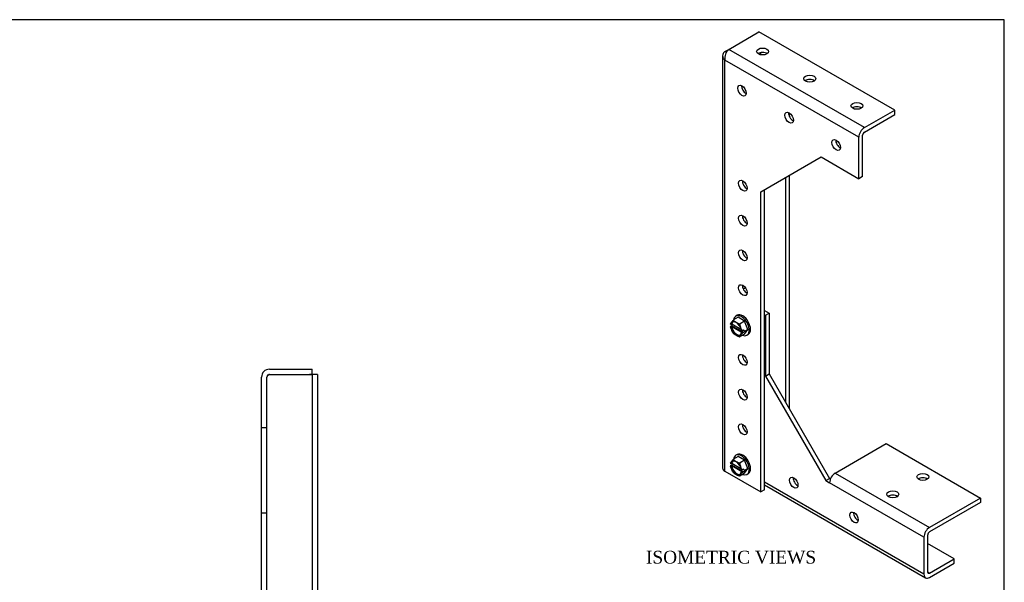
# Model space of a CAD drawing. Header units: inches. Extents: x 0.1 to 47.9, y -0.3 to 31.9.
# Tile 5 of 5: x 24.8 to 47.9, y 18.7 to 31.9. Entities that reach past the tile are written whole.
import ezdxf
from ezdxf.enums import TextEntityAlignment as Align

# ---------------------------------------------------------------- set-up
doc = ezdxf.new("R2010")
doc.units = ezdxf.units.IN
doc.header["$MEASUREMENT"] = 0
for name, color, linetype in [('COM55554-1', 7, 'Continuous'), ('COM55555-1', 7, 'Continuous'), ('Default', 7, 'Continuous'), ('NTS16535', 7, 'Continuous'), ('SCC17994', 7, 'Continuous')]:
    doc.layers.add(name, color=color, linetype=linetype)
doc.styles.add('SEACAD_Times_New_Roman', font='times.ttf')

# ---------------------------------------------------------------- blocks, each defined once
blk = doc.blocks.new('SE4')
at = {"layer": 'COM55554-1', "color": 7, "linetype": 'Continuous'}
for p, q in [((30.646, 16.705), (30.646, 14.955)), ((30.646, 16.705), (30.771, 16.705)), ((30.771, 16.705), (30.771, 14.955)), ((30.771, 16.705), (30.831, 16.705)), ((30.831, 16.705), (31.646, 16.705)), ((31.646, 13.14), (31.646, 16.705)), ((30.646, 14.955), (30.646, 12.955)), ((30.646, 14.955), (30.771, 14.955)), ((30.771, 14.955), (30.771, 13.13)), ((30.646, 12.955), (30.646, 11.89)), ((30.771, 12.955), (30.771, 11.89)), ((32.521, 13.14), (30.831, 13.14)), ((32.521, 13.015), (30.831, 13.015)), ((31.646, 11.83), (31.646, 13.015)), ((32.521, 13.14), (32.521, 13.015)), ((30.831, 11.83), (31.646, 11.83)), ((30.831, 11.83), (31.646, 11.83)), ((31.646, 11.705), (31.646, 11.83)), ((30.831, 11.705), (31.646, 11.705))]:
    blk.add_line(p, q, dxfattribs=at)
for centre, radius, start, end in [((30.831, 12.955), 0.185, 90, 180), ((30.831, 12.955), 0.06, 90, 180), ((30.831, 11.89), 0.185, 180, 270), ((30.831, 11.89), 0.06, 180, 270)]:
    blk.add_arc(centre, radius, start, end, dxfattribs=at)
blk.add_open_spline([(30.831, 11.83), (30.823, 11.835), (30.816, 11.84), (30.801, 11.85), (30.794, 11.855), (30.783, 11.865), (30.779, 11.87), (30.773, 11.88), (30.771, 11.885), (30.771, 11.89)], degree=3, knots=[0, 0, 0, 0, 0.25, 0.25, 0.5, 0.5, 0.75, 0.75, 1, 1, 1, 1], dxfattribs=at)
blk.add_open_spline([(30.831, 11.83), (30.824, 11.832), (30.816, 11.833), (30.809, 11.835)], degree=3, dxfattribs=at)
at = {"layer": 'COM55555-1', "color": 7, "linetype": 'Continuous'}
for p, q in [((30.675, 23.705), (31.678, 23.705)), ((30.675, 23.58), (31.678, 23.58)), ((30.675, 23.58), (31.618, 23.58)), ((31.678, 23.58), (31.618, 23.58)), ((31.678, 23.58), (31.678, 23.705)), ((31.678, 23.58), (31.678, 13.14)), ((31.803, 23.58), (31.678, 23.58)), ((31.803, 23.58), (31.803, 13.14)), ((30.49, 22.33), (30.49, 23.52)), ((30.615, 22.33), (30.615, 23.52)), ((30.49, 20.33), (30.49, 22.33)), ((30.615, 22.33), (30.49, 22.33)), ((30.615, 20.33), (30.615, 22.33)), ((30.49, 11.705), (30.49, 20.33)), ((30.615, 20.33), (30.49, 20.33)), ((30.615, 11.705), (30.615, 20.33)), ((31.678, 13.015), (31.678, 11.705)), ((31.803, 13.015), (31.803, 11.705)), ((30.615, 11.705), (30.49, 11.705)), ((30.615, 11.705), (30.675, 11.705)), ((30.675, 11.705), (30.831, 11.705)), ((31.646, 11.705), (31.678, 11.705)), ((31.803, 11.705), (31.678, 11.705))]:
    blk.add_line(p, q, dxfattribs=at)
for radius in [0.185, 0.06]:
    blk.add_arc((30.675, 23.52), radius, 90, 180, dxfattribs=at)
blk.add_open_spline([(30.675, 23.58), (30.667, 23.575), (30.66, 23.57), (30.645, 23.56), (30.638, 23.555), (30.627, 23.545), (30.623, 23.54), (30.617, 23.53), (30.615, 23.525), (30.615, 23.52)], degree=3, knots=[0, 0, 0, 0, 0.25, 0.25, 0.5, 0.5, 0.75, 0.75, 1, 1, 1, 1], dxfattribs=at)
blk.add_open_spline([(30.675, 23.58), (30.668, 23.578), (30.66, 23.577), (30.653, 23.575)], degree=3, dxfattribs=at)
at = {"layer": 'NTS16535', "color": 7, "linetype": 'Continuous'}
for p, q in [((30.771, 16.486), (30.801, 16.486)), ((30.801, 16.486), (30.801, 16.345)), ((30.801, 16.451), (30.956, 16.451)), ((30.956, 16.328), (30.956, 16.451)), ((30.771, 16.345), (30.801, 16.345)), ((30.801, 16.345), (30.801, 16.065)), ((30.801, 16.328), (30.956, 16.328)), ((30.956, 16.082), (30.956, 16.328)), ((30.771, 16.065), (30.801, 16.065)), ((30.801, 16.082), (30.956, 16.082)), ((30.801, 16.065), (30.801, 15.924)), ((30.801, 15.959), (30.956, 15.959)), ((30.956, 15.959), (30.956, 16.082)), ((30.771, 15.924), (30.801, 15.924)), ((30.771, 12.486), (30.801, 12.486)), ((30.801, 12.486), (30.801, 12.345)), ((30.771, 12.345), (30.801, 12.345)), ((30.801, 12.451), (30.956, 12.451)), ((30.801, 12.345), (30.801, 12.065)), ((30.801, 12.328), (30.956, 12.328)), ((30.956, 12.328), (30.956, 12.451)), ((30.956, 12.082), (30.956, 12.328)), ((30.771, 12.065), (30.801, 12.065)), ((30.801, 12.082), (30.956, 12.082)), ((30.801, 12.065), (30.801, 11.924)), ((30.956, 11.959), (30.956, 12.082)), ((30.771, 11.924), (30.801, 11.924)), ((30.801, 11.959), (30.956, 11.959))]:
    blk.add_line(p, q, dxfattribs=at)
at = {"layer": 'SCC17994', "color": 7, "linetype": 'Continuous'}
for p, q in [((30.27, 16.331), (30.27, 16.391)), ((30.27, 16.391), (30.295, 16.391)), ((30.447, 16.391), (30.295, 16.391)), ((30.447, 15.945), (30.447, 16.465)), ((30.49, 16.465), (30.447, 16.465)), ((30.27, 16.265), (30.27, 16.331)), ((30.27, 16.245), (30.27, 16.265)), ((30.27, 16.145), (30.27, 16.165)), ((30.271, 16.165), (30.27, 16.165)), ((30.271, 16.245), (30.32, 16.245)), ((30.32, 16.165), (30.271, 16.165)), ((30.32, 16.245), (30.345, 16.205)), ((30.345, 16.205), (30.32, 16.165)), ((30.447, 16.205), (30.345, 16.205)), ((30.646, 16.328), (30.615, 16.328)), ((30.99, 16.328), (30.956, 16.328)), ((30.99, 16.082), (30.99, 16.328)), ((30.27, 16.079), (30.27, 16.145)), ((30.27, 16.019), (30.27, 16.079)), ((30.295, 16.019), (30.27, 16.019)), ((30.447, 16.019), (30.295, 16.019)), ((30.447, 15.945), (30.49, 15.945)), ((30.615, 16.082), (30.646, 16.082)), ((30.956, 16.082), (30.99, 16.082)), ((30.447, 12.465), (30.447, 11.945)), ((30.49, 12.465), (30.447, 12.465)), ((30.27, 12.331), (30.27, 12.391)), ((30.27, 12.391), (30.295, 12.391)), ((30.27, 12.265), (30.27, 12.331)), ((30.27, 12.245), (30.27, 12.265)), ((30.271, 12.245), (30.32, 12.245)), ((30.447, 12.391), (30.295, 12.391)), ((30.32, 12.245), (30.345, 12.205)), ((30.646, 12.328), (30.615, 12.328)), ((30.99, 12.328), (30.956, 12.328)), ((30.99, 12.328), (30.99, 12.082)), ((30.27, 12.145), (30.27, 12.165)), ((30.271, 12.165), (30.27, 12.165)), ((30.27, 12.079), (30.27, 12.145)), ((30.27, 12.019), (30.27, 12.079)), ((30.295, 12.019), (30.27, 12.019)), ((30.32, 12.165), (30.271, 12.165)), ((30.447, 12.019), (30.295, 12.019)), ((30.345, 12.205), (30.32, 12.165)), ((30.447, 12.205), (30.345, 12.205)), ((30.615, 12.082), (30.646, 12.082)), ((30.956, 12.082), (30.99, 12.082)), ((30.447, 11.945), (30.49, 11.945))]:
    blk.add_line(p, q, dxfattribs=at)
for centre, start, end in [((30.495, 16.263), 179.4847, 184.6736), ((30.495, 16.147), 175.3299, 180.5119), ((30.495, 12.263), 179.4847, 184.6736), ((30.495, 12.147), 175.3299, 180.5119)]:
    blk.add_arc(centre, 0.225, start, end, dxfattribs=at)
for points, knots in [([(30.295, 16.391), (30.291, 16.391), (30.288, 16.39), (30.283, 16.386), (30.281, 16.384), (30.276, 16.376), (30.274, 16.371), (30.27, 16.354), (30.27, 16.342), (30.27, 16.331)], [0, 0, 0, 0, 0.125, 0.125, 0.25, 0.25, 0.5, 0.5, 1, 1, 1, 1]), ([(30.27, 16.079), (30.27, 16.073), (30.27, 16.068), (30.271, 16.056), (30.271, 16.05), (30.274, 16.039), (30.276, 16.033), (30.281, 16.026), (30.283, 16.024), (30.288, 16.02), (30.291, 16.019), (30.295, 16.019)], [0, 0, 0, 0, 0.25, 0.25, 0.5, 0.5, 0.75, 0.75, 0.875, 0.875, 1, 1, 1, 1]), ([(30.295, 12.391), (30.291, 12.391), (30.288, 12.39), (30.283, 12.386), (30.281, 12.384), (30.276, 12.376), (30.274, 12.371), (30.27, 12.354), (30.27, 12.342), (30.27, 12.331)], [0, 0, 0, 0, 0.125, 0.125, 0.25, 0.25, 0.5, 0.5, 1, 1, 1, 1]), ([(30.27, 12.079), (30.27, 12.073), (30.27, 12.068), (30.271, 12.056), (30.271, 12.05), (30.274, 12.039), (30.276, 12.033), (30.281, 12.026), (30.283, 12.024), (30.288, 12.02), (30.291, 12.019), (30.295, 12.019)], [0, 0, 0, 0, 0.25, 0.25, 0.5, 0.5, 0.75, 0.75, 0.875, 0.875, 1, 1, 1, 1])]:
    blk.add_open_spline(points, degree=3, knots=knots, dxfattribs=at)
blk = doc.blocks.new('SE5')
at = {"layer": 'COM55554-1', "color": 7, "linetype": 'Continuous'}
for p, q in [((41.783, 25.588), (41.833, 25.617)), ((42.283, 25.085), (42.394, 25.022)), ((42.283, 24.983), (42.305, 24.971)), ((42.305, 24.971), (42.394, 25.022)), ((42.305, 24.971), (42.305, 23.542)), ((42.394, 25.022), (42.394, 23.593)), ((42.305, 23.542), (42.394, 23.593)), ((42.394, 23.593), (43.808, 21.143)), ((42.305, 23.542), (43.72, 21.092)), ((43.939, 21.268), (45.134, 21.958)), ((45.134, 21.958), (47.344, 20.682)), ((43.939, 21.268), (46.149, 19.992)), ((46.018, 18.896), (42.283, 21.052)), ((43.72, 21.092), (43.808, 21.143)), ((43.72, 21.092), (43.808, 21.041)), ((43.808, 21.143), (43.828, 21.132)), ((46.018, 19.766), (43.808, 21.041)), ((42.283, 20.989), (46.056, 18.811)), ((47.344, 20.682), (46.149, 19.992)), ((47.344, 20.58), (46.149, 19.89)), ((47.344, 20.682), (47.344, 20.58)), ((46.018, 19.766), (46.018, 18.896)), ((46.106, 19.817), (46.106, 18.947)), ((46.725, 19.255), (46.106, 19.612)), ((46.149, 18.923), (46.725, 19.255)), ((46.725, 19.153), (46.725, 19.255)), ((46.149, 18.923), (46.106, 18.947)), ((46.149, 18.82), (46.725, 19.153))]:
    blk.add_line(p, q, dxfattribs=at)
for centre, major_axis, start_param, end_param in [((43.939, 21.117), (-0.093, -0.16), 3.926991, 5.497787), ((43.055, 21.092), (0.07, -0.122), 3.821986, 5.602792), ((45.995, 21.077), (-0.141, 0), 3.821986, 5.602792), ((45.288, 20.669), (-0.141, 0), 3.821986, 5.602792), ((44.469, 20.276), (0.07, -0.122), 3.821986, 5.602792), ((46.149, 19.841), (0.092, 0.16), 0.785398, 2.356194), ((46.149, 19.841), (0.03, 0.052), 0.785398, 2.356194), ((46.149, 18.972), (0.03, 0.052), 2.356194, 3.926991), ((46.149, 18.972), (0.092, 0.16), 2.356194, 3.926991)]:
    blk.add_ellipse(centre, major_axis=major_axis, ratio=0.57735, start_param=start_param, end_param=end_param, dxfattribs=at)
for centre, major_axis in [((45.995, 21.179), (-0.141, 0)), ((42.967, 21.041), (-0.07, 0.122)), ((45.288, 20.771), (-0.141, 0)), ((44.381, 20.225), (-0.07, 0.122))]:
    blk.add_ellipse(centre, major_axis=major_axis, ratio=0.57735, dxfattribs=at)
at = {"layer": 'COM55555-1', "color": 7, "linetype": 'Continuous'}
for p, q in [((41.442, 31.208), (42.151, 31.618)), ((45.333, 29.781), (42.151, 31.618)), ((41.354, 31.157), (41.442, 31.208)), ((44.624, 29.371), (41.442, 31.208)), ((41.299, 31.057), (41.299, 21.386)), ((41.39, 31.136), (41.354, 31.157)), ((44.493, 29.145), (41.354, 30.957)), ((41.354, 21.31), (41.354, 30.957)), ((42.193, 31.081), (42.193, 31.133)), ((44.624, 29.371), (45.333, 29.781)), ((45.333, 29.678), (45.333, 29.781)), ((42.858, 29.718), (42.858, 29.653)), ((44.624, 29.269), (45.333, 29.678)), ((44.493, 28.173), (44.493, 29.145)), ((44.582, 28.224), (44.582, 29.196)), ((42.195, 27.867), (43.609, 28.683)), ((43.609, 28.683), (44.493, 28.173)), ((42.77, 28.199), (42.77, 22.942)), ((42.858, 28.25), (42.858, 22.789)), ((44.582, 28.224), (44.493, 28.173)), ((42.195, 20.825), (42.195, 27.867)), ((42.283, 20.876), (42.283, 27.918)), ((41.354, 21.31), (42.195, 20.825)), ((42.283, 20.876), (42.195, 20.825))]:
    blk.add_line(p, q, dxfattribs=at)
blk.add_arc((41.651, 30.993), 0.3, 134.2375, 186.9355, dxfattribs=at)
for centre, major_axis in [((42.238, 31.158), (-0.141, 0)), ((43.343, 30.52), (-0.141, 0)), ((41.753, 30.241), (-0.07, 0.122)), ((44.448, 29.882), (-0.14, 0)), ((42.858, 29.603), (-0.07, 0.122)), ((43.963, 28.965), (-0.07, 0.122)), ((41.774, 28.008), (-0.07, 0.122)), ((41.774, 27.191), (-0.07, 0.122)), ((41.774, 26.375), (-0.07, 0.122)), ((41.774, 25.558), (-0.07, 0.122)), ((41.774, 23.925), (-0.07, 0.122)), ((41.774, 23.109), (-0.07, 0.122)), ((41.774, 22.292), (-0.07, 0.122))]:
    blk.add_ellipse(centre, major_axis=major_axis, ratio=0.57735, dxfattribs=at)
for centre, major_axis, start_param, end_param in [((42.238, 31.056), (-0.141, 0), 3.821986, 5.602792), ((43.343, 30.418), (-0.141, 0), 3.821986, 5.602792), ((41.842, 30.292), (-0.07, 0.122), 0.680393, 2.4612), ((44.448, 29.78), (-0.141, 0), 3.821986, 5.602792), ((42.946, 29.654), (-0.07, 0.122), 0.680393, 2.4612), ((44.624, 29.22), (0.092, 0.16), 0.785398, 2.356194), ((44.051, 29.016), (-0.07, 0.122), 0.680393, 2.4612), ((44.624, 29.22), (0.03, 0.052), 0.785398, 2.356194), ((41.863, 28.059), (-0.07, 0.122), 0.680393, 2.4612), ((41.863, 27.242), (-0.07, 0.122), 0.680393, 2.4612), ((41.863, 26.426), (-0.07, 0.122), 0.680393, 2.4612), ((41.863, 25.609), (-0.07, 0.122), 0.680393, 2.4612), ((41.863, 23.976), (-0.07, 0.122), 0.680393, 2.4612), ((41.863, 23.16), (-0.07, 0.122), 0.680393, 2.4612), ((41.863, 22.343), (-0.07, 0.122), 0.680393, 2.4612), ((41.484, 21.386), (0.185, 0), 3.141593, 3.926991)]:
    blk.add_ellipse(centre, major_axis=major_axis, ratio=0.57735, start_param=start_param, end_param=end_param, dxfattribs=at)
blk.add_open_spline([(41.354, 31.157), (41.336, 31.143), (41.323, 31.127), (41.304, 31.093), (41.299, 31.075), (41.299, 31.039), (41.304, 31.021), (41.323, 30.987), (41.336, 30.971), (41.354, 30.957)], degree=3, knots=[0, 0, 0, 0, 0.25, 0.25, 0.5, 0.5, 0.75, 0.75, 1, 1, 1, 1], dxfattribs=at)
at = {"layer": 'SCC17994', "color": 7, "linetype": 'Continuous'}
for p, q in [((41.641, 24.969), (41.61, 24.951)), ((41.515, 24.72), (41.48, 24.7)), ((41.48, 24.7), (41.484, 24.697)), ((41.484, 24.762), (41.494, 24.756)), ((41.514, 24.815), (41.487, 24.777)), ((41.512, 24.766), (41.494, 24.756)), ((41.494, 24.691), (41.512, 24.701)), ((41.512, 24.766), (41.73, 24.64)), ((41.753, 24.562), (41.512, 24.701)), ((41.516, 24.764), (41.515, 24.72)), ((41.786, 24.563), (41.515, 24.72)), ((41.664, 24.922), (41.557, 24.86)), ((41.642, 24.79), (41.588, 24.821)), ((41.816, 24.834), (41.664, 24.922)), ((41.816, 24.834), (41.709, 24.772)), ((41.742, 24.629), (41.716, 24.698)), ((41.892, 24.638), (41.816, 24.834)), ((41.484, 24.697), (41.494, 24.691)), ((41.487, 24.678), (41.514, 24.609)), ((41.588, 24.517), (41.642, 24.486)), ((41.816, 24.53), (41.709, 24.468)), ((41.716, 24.493), (41.742, 24.531)), ((41.746, 24.611), (41.735, 24.617)), ((41.735, 24.552), (41.753, 24.562)), ((41.746, 24.545), (41.735, 24.552)), ((41.751, 24.608), (41.786, 24.628)), ((41.786, 24.563), (41.751, 24.543)), ((41.82, 24.597), (41.775, 24.622)), ((41.786, 24.628), (41.82, 24.597)), ((41.82, 24.597), (41.786, 24.563)), ((41.816, 24.53), (41.892, 24.638)), ((41.892, 24.638), (41.82, 24.597)), ((41.87, 24.501), (41.901, 24.519)), ((41.699, 24.466), (41.704, 24.467)), ((41.641, 21.703), (41.61, 21.685)), ((41.484, 21.496), (41.494, 21.49)), ((41.514, 21.549), (41.487, 21.511)), ((41.512, 21.5), (41.494, 21.49)), ((41.512, 21.5), (41.73, 21.374)), ((41.516, 21.498), (41.515, 21.454)), ((41.664, 21.656), (41.557, 21.594)), ((41.642, 21.524), (41.588, 21.555)), ((41.816, 21.568), (41.664, 21.656)), ((41.816, 21.568), (41.709, 21.506)), ((41.892, 21.372), (41.816, 21.568)), ((41.515, 21.454), (41.48, 21.434)), ((41.48, 21.434), (41.484, 21.431)), ((41.484, 21.431), (41.494, 21.425)), ((41.487, 21.412), (41.514, 21.343)), ((41.494, 21.425), (41.512, 21.435)), ((41.753, 21.296), (41.512, 21.435)), ((41.786, 21.297), (41.515, 21.454)), ((41.588, 21.251), (41.642, 21.22)), ((41.816, 21.264), (41.709, 21.202)), ((41.742, 21.363), (41.716, 21.432)), ((41.716, 21.227), (41.742, 21.265)), ((41.746, 21.345), (41.735, 21.351)), ((41.735, 21.286), (41.753, 21.296)), ((41.746, 21.279), (41.735, 21.286)), ((41.751, 21.342), (41.786, 21.362)), ((41.786, 21.297), (41.751, 21.277)), ((41.82, 21.331), (41.775, 21.356)), ((41.786, 21.362), (41.82, 21.331)), ((41.82, 21.331), (41.786, 21.297)), ((41.816, 21.264), (41.892, 21.372)), ((41.892, 21.372), (41.82, 21.331)), ((41.87, 21.235), (41.901, 21.253)), ((41.699, 21.2), (41.704, 21.201))]:
    blk.add_line(p, q, dxfattribs=at)
for centre, radius, start, end in [((41.725, 24.607), 0.292, 144.579, 147.3064), ((41.494, 24.78), 0.0203, 226.9818, 240.4276), ((41.821, 24.81), 0.359, 197.8844, 201.566), ((41.651, 24.729), 0.161, 125.8219, 148.0231), ((41.698, 24.675), 0.195, 212.5795, 224.5395), ((42.069, 24.754), 0.35, 200.8265, 204.5711), ((42.045, 24.319), 0.369, 142.7639, 145.0877), ((41.761, 24.636), 0.029, 240.2879, 250.8896), ((41.761, 24.57), 0.029, 240.286, 250.8916), ((41.725, 21.341), 0.292, 144.579, 147.3064), ((41.494, 21.514), 0.0203, 226.9818, 240.4276), ((41.651, 21.463), 0.161, 125.8219, 148.0231), ((41.821, 21.544), 0.359, 197.8844, 201.566), ((41.698, 21.409), 0.195, 212.5795, 224.5395), ((42.069, 21.488), 0.35, 200.8265, 204.5711), ((42.045, 21.053), 0.369, 142.7639, 145.0877), ((41.761, 21.37), 0.029, 240.2879, 250.8896), ((41.761, 21.304), 0.029, 240.286, 250.8916)]:
    blk.add_arc(centre, radius, start, end, dxfattribs=at)
for centre, major_axis, start_param, end_param in [((41.74, 24.726), (-0.13, 0.225), 0, 0.645588), ((41.74, 24.726), (-0.13, 0.225), 2.496005, 6.283185), ((41.771, 24.744), (-0.13, 0.225), 3.141593, 6.283185), ((41.615, 24.654), (-0.095, 0.165), 0.462254, 0.573285), ((41.615, 24.654), (0.088, -0.152), 1.016008, 3.696381), ((41.633, 24.664), (0.088, -0.152), 3.24278, 3.696381), ((41.633, 24.664), (-0.087, 0.152), 1.016008, 3.040405), ((41.615, 24.654), (0.095, -0.165), 2.556649, 3.202937), ((41.615, 24.654), (0.095, -0.165), 1.509452, 2.15574), ((41.615, 24.654), (-0.095, 0.165), 0.997511, 1.108542), ((41.615, 24.654), (-0.087, 0.152), 1.016008, 3.696381), ((41.615, 24.654), (-0.095, 0.165), 1.509452, 2.15574), ((41.615, 24.654), (-0.095, 0.165), 2.556649, 3.202937), ((41.615, 24.654), (0.095, -0.165), 0.997511, 1.108542), ((41.615, 24.654), (0.095, -0.165), 0.462254, 0.573285), ((41.74, 21.46), (-0.13, 0.225), 2.496005, 6.283185), ((41.771, 21.478), (-0.13, 0.225), 3.141593, 6.283185), ((41.615, 21.388), (-0.095, 0.165), 0.462254, 0.573285), ((41.615, 21.388), (0.088, -0.152), 1.016008, 3.696381), ((41.633, 21.398), (0.088, -0.152), 3.24278, 3.696381), ((41.615, 21.388), (0.095, -0.165), 2.556649, 3.202937), ((41.74, 21.46), (-0.13, 0.225), 0, 0.65879), ((41.615, 21.388), (0.095, -0.165), 1.509452, 2.15574), ((41.615, 21.388), (-0.095, 0.165), 0.997511, 1.108542), ((41.615, 21.388), (-0.088, 0.152), 1.016008, 3.696381), ((41.633, 21.398), (-0.088, 0.152), 1.016008, 3.040405), ((41.615, 21.388), (-0.095, 0.165), 1.509452, 2.15574), ((41.615, 21.388), (0.095, -0.165), 0.997511, 1.108542), ((41.615, 21.388), (0.095, -0.165), 0.462254, 0.573285), ((41.615, 21.388), (-0.095, 0.165), 2.556649, 3.202937)]:
    blk.add_ellipse(centre, major_axis=major_axis, ratio=0.57735, start_param=start_param, end_param=end_param, dxfattribs=at)
for points, knots in [([(41.557, 24.86), (41.554, 24.858), (41.553, 24.857), (41.552, 24.853), (41.553, 24.851), (41.554, 24.847), (41.556, 24.845), (41.559, 24.842), (41.56, 24.84), (41.566, 24.835), (41.57, 24.832), (41.579, 24.827), (41.583, 24.824), (41.588, 24.821)], [0, 0, 0, 0, 0.125, 0.125, 0.25, 0.25, 0.375, 0.375, 0.5, 0.5, 0.75, 0.75, 1, 1, 1, 1]), ([(41.642, 24.79), (41.646, 24.788), (41.651, 24.785), (41.661, 24.78), (41.666, 24.777), (41.677, 24.773), (41.683, 24.771), (41.693, 24.77), (41.696, 24.77), (41.703, 24.77), (41.706, 24.771), (41.709, 24.772)], [0, 0, 0, 0, 0.25, 0.25, 0.5, 0.5, 0.75, 0.75, 0.875, 0.875, 1, 1, 1, 1]), ([(41.709, 24.772), (41.706, 24.771), (41.704, 24.768), (41.702, 24.762), (41.702, 24.759), (41.701, 24.749), (41.702, 24.742), (41.706, 24.723), (41.711, 24.71), (41.716, 24.698)], [0, 0, 0, 0, 0.125, 0.125, 0.25, 0.25, 0.5, 0.5, 1, 1, 1, 1]), ([(41.533, 24.57), (41.532, 24.571), (41.531, 24.573), (41.524, 24.585), (41.519, 24.597), (41.514, 24.609)], [0.4302516, 0.4302516, 0.4302516, 0.4302516, 0.5, 0.5, 1, 1, 1, 1]), ([(41.588, 24.517), (41.583, 24.52), (41.579, 24.523), (41.57, 24.528), (41.566, 24.531), (41.561, 24.536), (41.559, 24.537), (41.558, 24.538)], [0, 0, 0, 0, 0.25, 0.25, 0.5, 0.5, 0.5909473, 0.5909473, 0.5909473, 0.5909473]), ([(41.7, 24.466), (41.696, 24.466), (41.693, 24.466), (41.686, 24.467), (41.683, 24.468), (41.677, 24.469), (41.674, 24.47), (41.666, 24.473), (41.661, 24.476), (41.651, 24.481), (41.646, 24.484), (41.642, 24.486)], [0.1252853, 0.1252853, 0.1252853, 0.1252853, 0.25, 0.25, 0.375, 0.375, 0.5, 0.5, 0.75, 0.75, 1, 1, 1, 1]), ([(41.716, 24.493), (41.713, 24.49), (41.711, 24.486), (41.707, 24.48), (41.705, 24.477), (41.702, 24.471), (41.701, 24.469), (41.702, 24.467), (41.702, 24.466), (41.704, 24.466), (41.706, 24.467), (41.709, 24.468)], [0, 0, 0, 0, 0.25, 0.25, 0.5, 0.5, 0.75, 0.75, 0.875, 0.875, 1, 1, 1, 1]), ([(41.557, 21.594), (41.554, 21.592), (41.553, 21.591), (41.552, 21.587), (41.553, 21.585), (41.554, 21.581), (41.556, 21.579), (41.559, 21.576), (41.56, 21.574), (41.566, 21.569), (41.57, 21.566), (41.579, 21.561), (41.583, 21.558), (41.588, 21.555)], [0, 0, 0, 0, 0.125, 0.125, 0.25, 0.25, 0.375, 0.375, 0.5, 0.5, 0.75, 0.75, 1, 1, 1, 1]), ([(41.642, 21.524), (41.646, 21.522), (41.651, 21.519), (41.661, 21.514), (41.666, 21.511), (41.677, 21.507), (41.683, 21.505), (41.693, 21.504), (41.696, 21.504), (41.703, 21.504), (41.706, 21.505), (41.709, 21.506)], [0, 0, 0, 0, 0.25, 0.25, 0.5, 0.5, 0.75, 0.75, 0.875, 0.875, 1, 1, 1, 1]), ([(41.709, 21.506), (41.706, 21.505), (41.704, 21.502), (41.702, 21.496), (41.702, 21.493), (41.701, 21.483), (41.702, 21.476), (41.706, 21.457), (41.711, 21.445), (41.716, 21.432)], [0, 0, 0, 0, 0.125, 0.125, 0.25, 0.25, 0.5, 0.5, 1, 1, 1, 1]), ([(41.533, 21.304), (41.532, 21.305), (41.531, 21.307), (41.524, 21.319), (41.519, 21.331), (41.514, 21.343)], [0.4302516, 0.4302516, 0.4302516, 0.4302516, 0.5, 0.5, 1, 1, 1, 1]), ([(41.588, 21.251), (41.583, 21.254), (41.579, 21.257), (41.57, 21.262), (41.566, 21.265), (41.561, 21.27), (41.559, 21.271), (41.558, 21.272)], [0, 0, 0, 0, 0.25, 0.25, 0.5, 0.5, 0.5909473, 0.5909473, 0.5909473, 0.5909473]), ([(41.7, 21.2), (41.696, 21.2), (41.693, 21.2), (41.686, 21.201), (41.683, 21.202), (41.677, 21.203), (41.674, 21.204), (41.666, 21.207), (41.661, 21.21), (41.651, 21.215), (41.646, 21.218), (41.642, 21.22)], [0.1252853, 0.1252853, 0.1252853, 0.1252853, 0.25, 0.25, 0.375, 0.375, 0.5, 0.5, 0.75, 0.75, 1, 1, 1, 1]), ([(41.716, 21.227), (41.713, 21.224), (41.711, 21.22), (41.707, 21.214), (41.705, 21.211), (41.702, 21.205), (41.701, 21.203), (41.702, 21.201), (41.702, 21.2), (41.704, 21.2), (41.706, 21.201), (41.709, 21.202)], [0, 0, 0, 0, 0.25, 0.25, 0.5, 0.5, 0.75, 0.75, 0.875, 0.875, 1, 1, 1, 1])]:
    blk.add_open_spline(points, degree=3, knots=knots, dxfattribs=at)
blk = doc.blocks.new('BORDER')
at = {"layer": 'Default', "color": 7, "linetype": 'Continuous'}
for p, q in [((0, 27.86), (-41.86, 27.86)), ((0, 0), (0, 27.86))]:
    blk.add_line(p, q, dxfattribs=at)

msp = doc.modelspace()

# ---------------------------------------------------------------- block references
at = {"layer": 'Default', "color": 7, "xscale": 1.142, "yscale": 1.142, "zscale": 1.142}
msp.add_blockref('BORDER', (47.903, 0.088), dxfattribs=at)
at = {"layer": 'Default'}
for name in ['SE5', 'SE4']:
    msp.add_blockref(name, (0, 0), dxfattribs=at)

# ---------------------------------------------------------------- texts
at = {"layer": 'Default', "color": 7, "linetype": 'Continuous', "style": 'SEACAD_Times_New_Roman'}
msp.add_text('ISOMETRIC VIEWS', height=0.3, dxfattribs=at).set_placement((39.502, 19.445), align=Align.TOP_LEFT)

doc.saveas('drawing.dxf')
